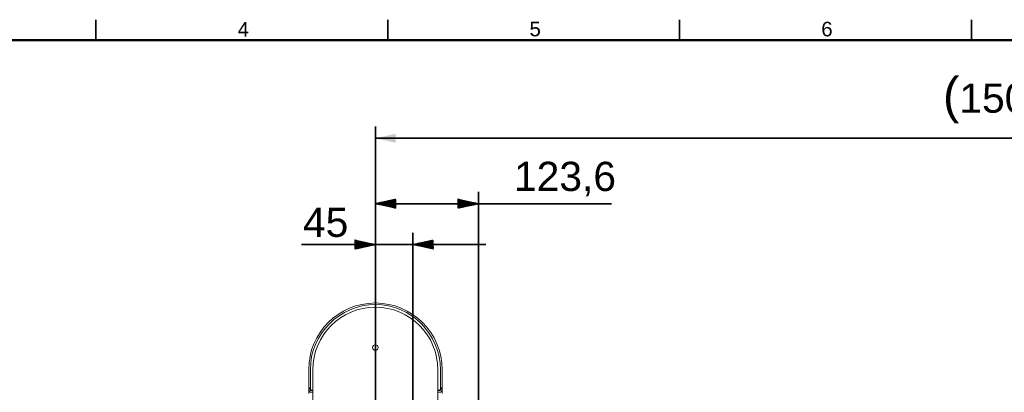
# Model space of a CAD drawing. Header units: millimetres. Extents: x 4 to 1188, y 1 to 840.
# Tile 94 of 210: x 131 to 300, y 776 to 840. Entities that reach past the tile are written whole.
import ezdxf

# ---------------------------------------------------------------- set-up
doc = ezdxf.new("R2010")
doc.units = ezdxf.units.MM
doc.layers.add('1', color=7, linetype='Continuous')
doc.layers.add('256', color=7, linetype='Continuous')
doc.styles.add('Arial Unicode MS', font='Arial Unicode MS')
doc.dimstyles.get("Standard").update_dxf_attribs({"dimtxt": 0.18, "dimasz": 0.18, "dimexe": 0.18, "dimexo": 0.0625, "dimgap": 0.09, "dimtad": 0, "dimtih": 1, "dimtoh": 1, "dimdec": 4, "dimzin": 0, "dimdsep": 46, "dimtxsty": 'Standard', "dimcen": 0.09, "dimadec": 0, "dimazin": 0, "dimtfac": 1, "dimtdec": 4, "dimtofl": 0, "dimtmove": 0, "dimatfit": 3, "dimfxl": 0, "dimtolj": 1, "dimtzin": 0, "dimarcsym": 0})

# ---------------------------------------------------------------- blocks, each defined once
blk = doc.blocks.new('_U16')
at = {"layer": '1', "color": 18, "lineweight": 35}
for p, q in [((192.37, 762.34), (192.37, 821.2)), ((407.92, 645.11), (407.92, 821.2)), ((192.37, 819.2), (407.92, 819.2))]:
    blk.add_line(p, q, dxfattribs=at)
at = {"layer": '1', "color": 18, "lineweight": 70}
for points in [[(192.37, 819.2), (195.87, 819.98), (195.87, 818.43)], [(407.92, 819.2), (404.42, 818.43), (404.42, 819.98)]]:
    blk.add_solid(points, dxfattribs=at)
at = {"layer": '1', "color": 18, "linetype": 'Continuous', "lineweight": 13, "insert": (289.63, 821.76), "char_height": 5, "attachment_point": 7, "line_spacing_factor": 1.047437, "style": 'Arial Unicode MS'}
blk.add_mtext('\\fArial Unicode MS|b0|i0;\\W1.0000;{\\H1.21x;(}1509{\\H1.21x;)}', dxfattribs=at)

msp = doc.modelspace()

# ---------------------------------------------------------------- hatches: boundary and pattern name
at = {"layer": '1', "linetype": 'Continuous', "lineweight": 35}
h = msp.add_hatch(dxfattribs=at)
h.set_pattern_fill('ANSI31', color=18, scale=0.0062, angle=-2.1e-14, style=0)
h.paths.add_polyline_path([(192.3744, 808.0084), (195.8744, 808.7844), (195.8744, 807.2325)], flags=0)
h = msp.add_hatch(dxfattribs=at)
h.set_pattern_fill('ANSI31', color=18, scale=0.0062, angle=-3.6e-14, style=0)
h.paths.add_polyline_path([(210.0315, 808.0084), (206.5315, 807.2325), (206.5315, 808.7844)], flags=0)
h = msp.add_hatch(dxfattribs=at)
h.set_pattern_fill('ANSI31', color=18, scale=0.0062, angle=-2.1e-14, style=0)
h.paths.add_polyline_path([(192.3744, 801.0084), (188.8744, 800.2325), (188.8744, 801.7844)], flags=0)
h = msp.add_hatch(dxfattribs=at)
h.set_pattern_fill('ANSI31', color=18, scale=0.0062, angle=-3.6e-14, style=0)
h.paths.add_polyline_path([(198.803, 801.0084), (202.303, 801.7844), (202.303, 800.2325)], flags=0)

# ---------------------------------------------------------------- linework, layer by layer
at = {"layer": '1', "color": 18, "linetype": 'Continuous', "lineweight": 35}
for p, q in [((192.3744, 781.337), (192.3744, 810.0084)), ((210.0315, 685.5941), (210.0315, 810.0084)), ((192.3744, 808.0084), (232.8469, 808.0084)), ((192.3744, 781.337), (192.3744, 803.0084)), ((198.803, 611.6941), (198.803, 803.0084)), ((179.7053, 801.0084), (211.303, 801.0084))]:
    msp.add_line(p, q, dxfattribs=at)
at = {"layer": '1', "color": 154, "linetype": 'Continuous', "lineweight": 13}
for p, q in [((180.9458, 779.5799), (180.9458, 776.4084)), ((181.2315, 779.5799), (181.2315, 776.4084)), ((181.2315, 776.3656), (181.2315, 779.5799)), ((181.6601, 720.2227), (181.6601, 779.5799)), ((203.0887, 779.5799), (203.0887, 720.2227)), ((203.5172, 776.4084), (203.5172, 779.5799)), ((203.5172, 779.5799), (203.5172, 776.3656)), ((203.803, 776.4084), (203.803, 779.5799)), ((180.9458, 776.1227), (180.9458, 776.4084)), ((181.2315, 776.1227), (180.9458, 776.1227)), ((180.9458, 775.515), (180.9458, 776.1226)), ((181.2315, 776.3656), (181.2315, 776.1227)), ((181.2315, 776.2227), (181.2698, 776.2227)), ((203.479, 776.2227), (203.5172, 776.2227)), ((203.5172, 776.1227), (203.5172, 776.3656)), ((203.803, 776.1227), (203.5172, 776.1227)), ((203.803, 776.1227), (203.803, 776.4084)), ((203.803, 776.1226), (203.803, 775.515)), ((181.3458, 776.0084), (181.6601, 776.0084)), ((181.3458, 775.7227), (181.6601, 775.7227)), ((181.6601, 776.0799), (181.5172, 776.0799)), ((203.2315, 776.0799), (203.0887, 776.0799)), ((203.0887, 776.0084), (203.403, 776.0084)), ((203.0887, 775.7227), (203.403, 775.7227))]:
    msp.add_line(p, q, dxfattribs=at)
at = {"layer": '1', "color": 154, "linetype": 'Continuous', "lineweight": 35}
for p, q in [((180.9458, 776.4084), (181.2315, 776.4084)), ((181.3458, 776.1362), (181.3458, 776.0081)), ((203.403, 776.1362), (203.403, 776.0081)), ((203.5172, 776.4084), (203.803, 776.4084))]:
    msp.add_line(p, q, dxfattribs=at)
at = {"layer": '1', "color": 154, "linetype": 'Continuous', "lineweight": 13}
msp.add_circle((192.3744, 783.3656), 0.4857, dxfattribs=at)
for centre, radius, start, end in [((192.3744, 779.5799), 11.4286, 0, 180), ((192.3744, 779.5799), 11.1429, 0, 180), ((192.3744, 779.5799), 11.1429, 360, 180), ((192.3744, 779.5799), 10.7143, 0, 180), ((181.3458, 776.1227), 0.4, 180, 270), ((181.5172, 776.3656), 0.2857, 180, 270), ((181.3458, 776.1227), 0.1143, 180, 270), ((203.2315, 776.3656), 0.2857, 270, 0), ((203.403, 776.1227), 0.1143, 270, 0), ((203.403, 776.1227), 0.4, 270, 0)]:
    msp.add_arc(centre, radius, start, end, dxfattribs=at)
at = {"layer": '256', "color": 18, "linetype": 'Continuous', "lineweight": 35}
for p, q in [((144.5, 839.5), (144.5, 836)), ((194.5, 839.5), (194.5, 836)), ((244.5, 839.5), (244.5, 836)), ((294.5, 839.5), (294.5, 836))]:
    msp.add_line(p, q, dxfattribs=at)
at = {"layer": '256', "color": 18, "linetype": 'Continuous', "lineweight": 50}
msp.add_line((23, 836), (1184, 836), dxfattribs=at)

# ---------------------------------------------------------------- texts
at = {"layer": '1', "color": 18, "linetype": 'Continuous', "lineweight": 13, "char_height": 5, "attachment_point": 7, "line_spacing_factor": 1.047437, "style": 'Arial Unicode MS'}
for s, insert in [('\\fArial Unicode MS|b0|i0;\\W1.0000;123,6', (216.1323, 809.2532)), ('\\fArial Unicode MS|b0|i0;\\W1.0000;45', (179.9703, 802.2532))]:
    msp.add_mtext(s, dxfattribs=dict(at, insert=insert))
at = {"layer": '256', "color": 18, "linetype": 'Continuous', "lineweight": 13, "char_height": 2.5, "attachment_point": 7, "line_spacing_factor": 1.047437, "style": 'Arial Unicode MS'}
for s, insert in [('\\fArial Unicode MS|b0|i0;\\W1.0000;4', (168.7863, 836.6224)), ('\\fArial Unicode MS|b0|i0;\\W1.0000;5', (218.7863, 836.6224)), ('\\fArial Unicode MS|b0|i0;\\W1.0000;6', (268.7863, 836.6173))]:
    msp.add_mtext(s, dxfattribs=dict(at, insert=insert))

# ---------------------------------------------------------------- dimensions: what is measured, and where the dimension line sits
at = {"layer": '1', "color": 18, "linetype": 'Continuous', "lineweight": 13}
dim = msp.add_linear_dim(base=(407.9172, 819.2011), p1=(192.3744, 761.337), p2=(407.9172, 644.1084), dimstyle='Standard', override={"dimtxt": 5, "dimasz": 3.5, "dimexe": 2, "dimexo": 1, "dimgap": 2.5, "dimtad": 1, "dimtih": 1, "dimtoh": 0, "dimdec": 0, "dimlfac": 7, "dimzin": 8, "dimdsep": 44, "dimlunit": 2, "dimpost": '(<>)', "dimtxsty": 'Arial Unicode MS', "dimsah": 1, "dimse1": 0, "dimse2": 0, "dimsd1": 0, "dimsd2": 0, "dimclrd": 18, "dimclre": 18, "dimclrt": 18, "dimtm": -0.1, "dimtfac": 0.4, "dimtdec": 2, "dimtofl": 1, "dimtmove": 0, "dimtzin": 8, "dimlwd": 35, "dimlwe": 35}, dxfattribs=at)
dim.commit()
dim.dimension.update_dxf_attribs({"geometry": '_U16', "text_midpoint": (300.1458, 819.2011), "dimtype": 160})

doc.saveas('drawing.dxf')
